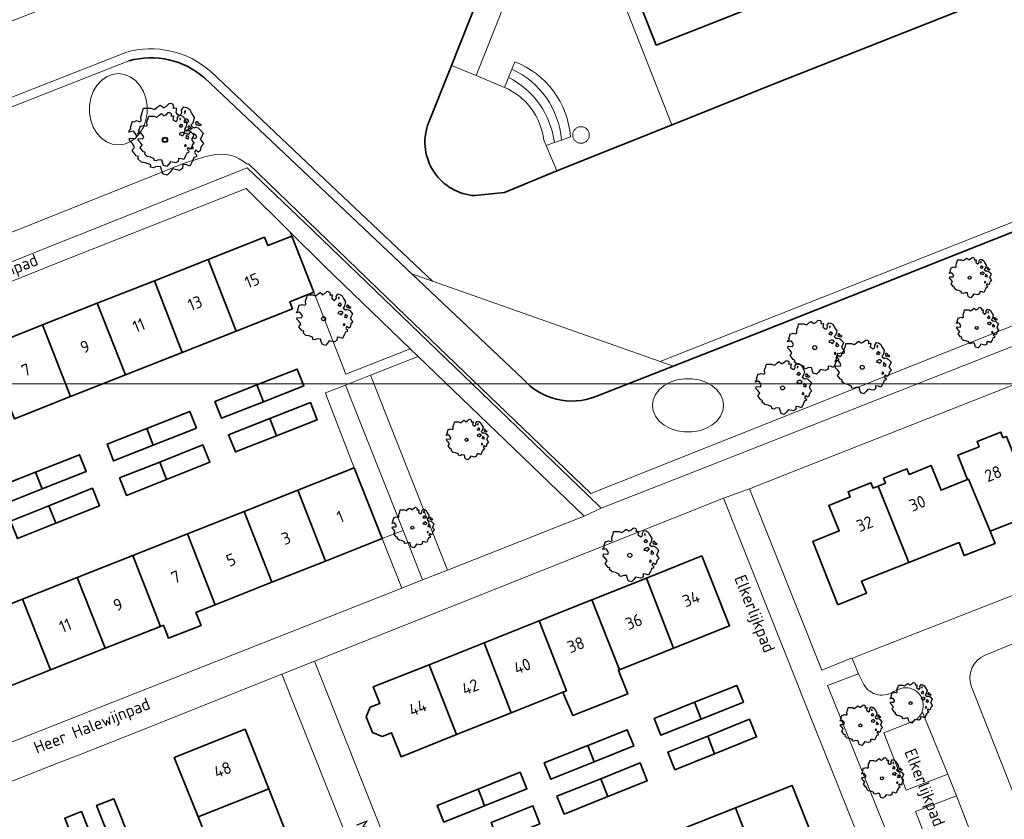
# Model space of a CAD drawing. Header units: metres. Extents: x 152391 to 157968, y 462336 to 467280.
# Tile 134 of 256: x 154366 to 154476, y 464643 to 464732. Entities that reach past the tile are written whole.
import ezdxf
from ezdxf.enums import TextEntityAlignment as Align

# ---------------------------------------------------------------- set-up
doc = ezdxf.new("R2010")
doc.units = ezdxf.units.M
doc.header["$LTSCALE"] = 0.75
doc.layers.get('0').update_dxf_attribs({"lineweight": 25})
for name, color, linetype, lineweight in [('B-GV-GR-BOOM-S', 252, 'Continuous', 25), ('B-WE-GK-BESCHOEIING-G', 251, 'GK-BESCHOEIING', 35), ('B-WE-GR-BEPLANTING_CULTUUR_BOSPLANTSOEN-GV', 251, 'Continuous', 18), ('B-WE-GR-BEPLANTING_CULTUUR_HEESTERS-GV', 251, 'Continuous', 18), ('B-WE-OG-BEBOUWING-GV', 6, 'Continuous', 35), ('B-WE-OG-BEBOUWING-T18', 1, 'Continuous', 18), ('B-WE-OG-TERREIN_CULTUURSCHEIDING-GV', 251, 'Continuous', 18), ('B-WE-OG-TOPOGRAFIE-T18', 1, 'Continuous', 18), ('B-WE-OG-WATER_SLOOT-GV', 251, 'Continuous', 18), ('B-WE-VH-VERHARDING_BETONSTRAATSTEEN-GV', 251, 'Continuous', 18), ('B-WE-VH-VERHARDING_TEGEL-GV', 251, 'Continuous', 18)]:
    doc.layers.add(name, color=color, linetype=linetype, lineweight=lineweight)
doc.layers.add('X-XX-AL-TEKENBLAD_HULPLIJN-G', color=7, linetype='Continuous', lineweight=18, plot=False)
doc.styles.add('NLCS-ISO-M750-T18', font='NLCS-ISO.ttf', dxfattribs={"height": 1.35})
doc.linetypes.add('GK-BESCHOEIING', pattern='A,30,-5,[1,NLCS.SHX,S=1,R=0,X=0,Y=0],-5', length=40)

# ---------------------------------------------------------------- blocks, each defined once
blk = doc.blocks.new('SGR-BOOM_31_50')
at = {"linetype": 'Continuous'}
for p, q in [((0.09, 2.11), (0.27, 2.28)), ((0.27, 2.28), (0.35, 2.31)), ((0.35, 2.31), (0.44, 2.26)), ((0.44, 2.26), (0.52, 2.2)), ((-2.18, 0.77), (-2.04, 1.17)), ((-2.04, 1.17), (-1.94, 1.14)), ((-1.94, 1.14), (-1.79, 1.21)), ((-1.79, 1.21), (-1.57, 1.14)), ((-1.57, 1.14), (-1.49, 1.23)), ((-1.51, 1.45), (-1.48, 1.58)), ((-1.49, 1.23), (-1.51, 1.45)), ((-1.48, 1.58), (-1.4, 1.78)), ((-1.4, 1.78), (-1.36, 2)), ((-1.36, 2), (-0.89, 2)), ((-0.89, 2), (-0.69, 1.91)), ((-0.69, 1.91), (-0.63, 1.93)), ((-0.63, 1.93), (-0.49, 2.06)), ((-0.49, 2.06), (-0.3, 2.2)), ((-0.3, 2.2), (-0.18, 2.11)), ((-0.18, 2.11), (-0.08, 2.02)), ((-0.08, 2.02), (0.09, 2.11)), ((0.54, 2.04), (0.51, 2)), ((0.51, 2), (0.71, 2.02)), ((0.52, 2.2), (0.54, 2.04)), ((0.72, 1.98), (0.68, 1.71)), ((0.68, 1.71), (0.75, 1.65)), ((0.71, 2.02), (0.72, 1.98)), ((0.75, 1.65), (0.92, 1.54)), ((0.92, 1.54), (1, 1.6)), ((1, 1.6), (1.06, 1.71)), ((1.05, 1.87), (1.19, 2.09)), ((1.06, 1.71), (1.05, 1.87)), ((1.19, 2.09), (1.36, 2.04)), ((1.25, 1.21), (1.19, 1.17)), ((1.19, 1.17), (1.23, 1.1)), ((1.3, 1.82), (1.23, 1.78)), ((1.23, 1.78), (1.27, 1.67)), ((1.23, 1.1), (1.31, 1.12)), ((1.3, 1.3), (1.25, 1.21)), ((1.27, 1.67), (1.28, 1.65)), ((1.28, 1.69), (1.3, 1.82)), ((1.37, 1.3), (1.3, 1.3)), ((1.31, 1.12), (1.37, 1.03)), ((1.36, 2.04), (1.54, 1.93)), ((1.44, 1.25), (1.37, 1.3)), ((1.37, 1.03), (1.44, 1.12)), ((1.5, 1.17), (1.44, 1.25)), ((1.44, 1.12), (1.5, 1.17)), ((1.54, 1.93), (1.67, 1.69)), ((1.67, 1.69), (1.84, 1.41)), ((1.84, 1.41), (1.76, 1.06)), ((1.96, 1.14), (1.92, 1.08)), ((2.06, 1.14), (1.96, 1.14)), ((2.16, 1.01), (2.06, 1.14)), ((-2.27, 0.49), (-2.21, 0.64)), ((-1.99, 0.55), (-2.27, 0.49)), ((-2.24, -0.04), (-2.22, 0.11)), ((-2.22, 0.11), (-1.85, 0.09)), ((-2.21, 0.64), (-2.13, 0.71)), ((-2.13, 0.71), (-2.18, 0.77)), ((-1.9, 0.44), (-1.99, 0.55)), ((-1.77, 0.25), (-1.9, 0.44)), ((-1.85, 0.09), (-1.77, 0.25)), ((1.23, 0.55), (1.19, 0.44)), ((1.19, 0.44), (1.37, 0.42)), ((1.4, 0.62), (1.23, 0.55)), ((1.37, 0.42), (1.48, 0.33)), ((1.48, 0.62), (1.4, 0.62)), ((1.62, 0.53), (1.48, 0.62)), ((1.48, 0.33), (1.61, 0.49)), ((1.61, 0.49), (1.65, 0.55)), ((1.76, 1.06), (1.64, 0.93)), ((1.64, 0.93), (1.7, 0.84)), ((1.7, 0.84), (1.84, 0.75)), ((1.79, 0.25), (1.75, 0.14)), ((1.91, 0.07), (1.75, 0.14)), ((1.81, 0.4), (1.79, 0.31)), ((1.79, 0.31), (1.79, 0.25)), ((1.9, 0.31), (1.81, 0.4)), ((1.84, 0.75), (1.92, 0.79)), ((1.96, 0.27), (1.9, 0.31)), ((1.91, 0.07), (2.01, 0.18)), ((1.92, 1.08), (1.95, 0.99)), ((1.92, 0.79), (2.09, 0.75)), ((1.95, 0.99), (2.04, 0.93)), ((2.01, 0.18), (1.96, 0.27)), ((2.04, 0.97), (2.18, 0.9)), ((2.04, 0.93), (2.06, 0.97)), ((2.09, 0.75), (2.18, 0.68)), ((2.3, 0.95), (2.16, 1.01)), ((2.18, 0.9), (2.3, 0.95)), ((2.18, 0.68), (2.41, 0.42)), ((2.29, 0.14), (2.23, 0.05)), ((2.23, 0.05), (2.35, -0.13)), ((2.41, 0.42), (2.29, 0.14)), ((-2.05, -0.24), (-2.24, -0.04)), ((-2.07, -0.67), (-1.99, -0.56)), ((-1.8, -1), (-2.07, -0.67)), ((-1.91, -0.43), (-2.05, -0.24)), ((-1.99, -0.56), (-1.91, -0.43)), ((-1.67, -1.05), (-1.8, -1)), ((-1.7, -1.2), (-1.67, -1.05)), ((1.72, -0.39), (1.65, -0.48)), ((1.65, -0.48), (1.67, -0.56)), ((1.68, -0.56), (1.78, -0.54)), ((1.78, -0.45), (1.72, -0.39)), ((1.78, -0.54), (1.78, -0.45)), ((1.98, -1.07), (1.82, -1.11)), ((1.95, -0.63), (1.85, -0.78)), ((1.85, -0.78), (1.9, -0.85)), ((1.9, -0.85), (1.99, -0.94)), ((2.1, -0.78), (1.95, -0.63)), ((1.99, -0.94), (1.98, -1.07)), ((2.21, -0.7), (2.1, -0.78)), ((2.24, -0.56), (2.21, -0.7)), ((2.29, -0.41), (2.24, -0.56)), ((2.46, -0.24), (2.29, -0.41)), ((2.35, -0.13), (2.46, -0.24)), ((-1.48, -1.4), (-1.7, -1.2)), ((-1.22, -1.44), (-1.48, -1.4)), ((-0.89, -1.57), (-1.22, -1.44)), ((-0.91, -1.72), (-0.89, -1.57)), ((-0.73, -1.77), (-0.91, -1.72)), ((-0.53, -1.68), (-0.73, -1.77)), ((-0.25, -1.7), (-0.53, -1.68)), ((-0.21, -1.9), (-0.25, -1.7)), ((-0.18, -1.99), (-0.21, -1.9)), ((-0.13, -2.14), (-0.18, -1.99)), ((0.15, -2.23), (-0.13, -2.14)), ((0.34, -2.03), (0.15, -2.23)), ((0.47, -1.83), (0.34, -2.03)), ((0.91, -1.92), (0.47, -1.83)), ((1.11, -1.81), (0.91, -1.92)), ((1.13, -1.55), (1.11, -1.81)), ((1.37, -1.57), (1.13, -1.55)), ((1.58, -1.66), (1.37, -1.57)), ((1.72, -1.35), (1.58, -1.66)), ((1.81, -1.18), (1.72, -1.35)), ((1.82, -1.11), (1.81, -1.18))]:
    blk.add_line(p, q, dxfattribs=at)
blk.add_circle((0, 0), 0.169, dxfattribs=at)
blk = doc.blocks.new('SGR-BOOM_50_100')
at = {"linetype": 'Continuous'}
for p, q in [((-1.97, 2.11), (-1.87, 2.37)), ((-1.87, 2.37), (-1.81, 2.66)), ((-1.81, 2.66), (-1.19, 2.66)), ((-1.19, 2.66), (-0.92, 2.55)), ((-0.92, 2.55), (-0.84, 2.58)), ((-0.84, 2.58), (-0.65, 2.75)), ((-0.65, 2.75), (-0.4, 2.93)), ((-0.4, 2.93), (-0.24, 2.81)), ((-0.24, 2.81), (-0.11, 2.69)), ((-0.11, 2.69), (0.12, 2.81)), ((0.12, 2.81), (0.36, 3.04)), ((0.36, 3.04), (0.47, 3.07)), ((0.47, 3.07), (0.59, 3.02)), ((0.59, 3.02), (0.69, 2.93)), ((0.72, 2.72), (0.67, 2.66)), ((0.67, 2.66), (0.94, 2.69)), ((0.69, 2.93), (0.72, 2.72)), ((0.96, 2.64), (0.9, 2.29)), ((0.9, 2.29), (1, 2.2)), ((0.94, 2.69), (0.96, 2.64)), ((1.34, 2.14), (1.42, 2.29)), ((1.4, 2.49), (1.58, 2.78)), ((1.42, 2.29), (1.4, 2.49)), ((1.58, 2.78), (1.81, 2.72)), ((1.73, 2.43), (1.65, 2.37)), ((1.65, 2.37), (1.69, 2.23)), ((1.69, 2.23), (1.71, 2.2)), ((1.71, 2.26), (1.73, 2.43)), ((1.81, 2.72), (2.06, 2.58)), ((2.06, 2.58), (2.22, 2.26)), ((2.22, 2.26), (2.45, 1.88)), ((-2.9, 1.03), (-2.72, 1.56)), ((-2.72, 1.56), (-2.59, 1.53)), ((-2.59, 1.53), (-2.39, 1.61)), ((-2.39, 1.61), (-2.1, 1.53)), ((-2.1, 1.53), (-1.99, 1.64)), ((-2.01, 1.93), (-1.97, 2.11)), ((-1.99, 1.64), (-2.01, 1.93)), ((1, 2.2), (1.23, 2.05)), ((1.23, 2.05), (1.34, 2.14)), ((1.67, 1.61), (1.58, 1.56)), ((1.58, 1.56), (1.65, 1.47)), ((1.65, 1.47), (1.75, 1.5)), ((1.73, 1.73), (1.67, 1.61)), ((1.83, 1.73), (1.73, 1.73)), ((1.75, 1.5), (1.83, 1.38)), ((1.91, 1.67), (1.83, 1.73)), ((1.83, 1.38), (1.91, 1.5)), ((2, 1.56), (1.91, 1.67)), ((1.91, 1.5), (2, 1.56)), ((2.35, 1.41), (2.18, 1.23)), ((2.18, 1.23), (2.27, 1.12)), ((2.27, 1.12), (2.45, 1)), ((2.45, 1.88), (2.35, 1.41)), ((2.62, 1.53), (2.56, 1.44)), ((2.56, 1.44), (2.6, 1.32)), ((2.6, 1.32), (2.72, 1.23)), ((2.74, 1.53), (2.62, 1.53)), ((2.72, 1.29), (2.91, 1.2)), ((2.72, 1.23), (2.74, 1.29)), ((2.89, 1.35), (2.74, 1.53)), ((3.07, 1.26), (2.89, 1.35)), ((2.91, 1.2), (3.07, 1.26)), ((-3.03, 0.65), (-2.94, 0.85)), ((-2.65, 0.74), (-3.03, 0.65)), ((-2.99, -0.05), (-2.96, 0.15)), ((-2.96, 0.15), (-2.47, 0.12)), ((-2.94, 0.85), (-2.84, 0.94)), ((-2.84, 0.94), (-2.9, 1.03)), ((-2.53, 0.59), (-2.65, 0.74)), ((-2.37, 0.33), (-2.53, 0.59)), ((-2.47, 0.12), (-2.37, 0.33)), ((1.65, 0.74), (1.58, 0.59)), ((1.58, 0.59), (1.83, 0.56)), ((1.87, 0.82), (1.65, 0.74)), ((1.83, 0.56), (1.98, 0.45)), ((1.98, 0.82), (1.87, 0.82)), ((2.16, 0.71), (1.98, 0.82)), ((1.98, 0.45), (2.14, 0.65)), ((2.14, 0.65), (2.2, 0.74)), ((2.39, 0.33), (2.33, 0.18)), ((2.55, 0.09), (2.33, 0.18)), ((2.41, 0.53), (2.39, 0.42)), ((2.39, 0.42), (2.39, 0.33)), ((2.53, 0.42), (2.41, 0.53)), ((2.45, 1), (2.56, 1.06)), ((2.62, 0.36), (2.53, 0.42)), ((2.55, 0.09), (2.68, 0.24)), ((2.56, 1.06), (2.78, 1)), ((2.68, 0.24), (2.62, 0.36)), ((2.78, 1), (2.91, 0.91)), ((2.91, 0.91), (3.22, 0.56)), ((3.05, 0.18), (2.97, 0.07)), ((2.97, 0.07), (3.13, -0.17)), ((3.22, 0.56), (3.05, 0.18)), ((-2.74, -0.31), (-2.99, -0.05)), ((-2.76, -0.9), (-2.65, -0.75)), ((-2.41, -1.34), (-2.76, -0.9)), ((-2.55, -0.58), (-2.74, -0.31)), ((-2.65, -0.75), (-2.55, -0.58)), ((2.29, -0.52), (2.2, -0.64)), ((2.2, -0.64), (2.22, -0.75)), ((2.25, -0.75), (2.37, -0.72)), ((2.37, -0.61), (2.29, -0.52)), ((2.37, -0.72), (2.37, -0.61)), ((2.6, -0.84), (2.47, -1.04)), ((2.47, -1.04), (2.53, -1.13)), ((2.8, -1.04), (2.6, -0.84)), ((2.95, -0.93), (2.8, -1.04)), ((2.99, -0.75), (2.95, -0.93)), ((3.05, -0.55), (2.99, -0.75)), ((3.28, -0.31), (3.05, -0.55)), ((3.13, -0.17), (3.28, -0.31)), ((-2.22, -1.39), (-2.41, -1.34)), ((-2.26, -1.6), (-2.22, -1.39)), ((-1.97, -1.86), (-2.26, -1.6)), ((-1.62, -1.92), (-1.97, -1.86)), ((-1.19, -2.1), (-1.62, -1.92)), ((-1.21, -2.3), (-1.19, -2.1)), ((1.5, -2.07), (1.48, -2.42)), ((1.83, -2.1), (1.5, -2.07)), ((2.1, -2.21), (1.83, -2.1)), ((2.29, -1.8), (2.1, -2.21)), ((2.41, -1.57), (2.29, -1.8)), ((2.43, -1.48), (2.41, -1.57)), ((2.64, -1.42), (2.43, -1.48)), ((2.53, -1.13), (2.66, -1.25)), ((2.66, -1.25), (2.64, -1.42)), ((-0.98, -2.36), (-1.21, -2.3)), ((-0.71, -2.24), (-0.98, -2.36)), ((-0.34, -2.27), (-0.71, -2.24)), ((-0.28, -2.53), (-0.34, -2.27)), ((-0.24, -2.65), (-0.28, -2.53)), ((-0.17, -2.85), (-0.24, -2.65)), ((0.2, -2.97), (-0.17, -2.85)), ((0.45, -2.71), (0.2, -2.97)), ((0.63, -2.45), (0.45, -2.71)), ((1.21, -2.56), (0.63, -2.45)), ((1.48, -2.42), (1.21, -2.56))]:
    blk.add_line(p, q, dxfattribs=at)
blk.add_circle((0, 0), 0.225, dxfattribs=at)
blk = doc.blocks.new('SGR-BOOM_100')
at = {"linetype": 'Continuous'}
for p, q in [((-2.49, 3.16), (-2.4, 3.54)), ((-2.4, 3.54), (-1.58, 3.54)), ((-1.58, 3.54), (-1.22, 3.39)), ((-1.22, 3.39), (-1.11, 3.43)), ((-1.11, 3.43), (-0.86, 3.66)), ((-0.86, 3.66), (-0.53, 3.89)), ((-0.53, 3.89), (-0.31, 3.74)), ((-0.31, 3.74), (-0.15, 3.58)), ((-0.15, 3.58), (0.15, 3.74)), ((0.15, 3.74), (0.48, 4.05)), ((0.48, 4.05), (0.62, 4.09)), ((0.62, 4.09), (0.79, 4.01)), ((0.79, 4.01), (0.92, 3.89)), ((0.95, 3.62), (0.9, 3.54)), ((0.9, 3.54), (1.25, 3.58)), ((0.92, 3.89), (0.95, 3.62)), ((1.28, 3.51), (1.2, 3.04)), ((1.25, 3.58), (1.28, 3.51)), ((1.86, 3.31), (2.11, 3.7)), ((1.89, 3.04), (1.86, 3.31)), ((2.11, 3.7), (2.41, 3.62)), ((2.41, 3.62), (2.74, 3.43)), ((2.74, 3.43), (2.96, 3)), ((-2.68, 2.57), (-2.62, 2.81)), ((-2.65, 2.18), (-2.68, 2.57)), ((-2.62, 2.81), (-2.49, 3.16)), ((1.2, 3.04), (1.34, 2.92)), ((1.34, 2.92), (1.64, 2.73)), ((1.64, 2.73), (1.78, 2.85)), ((1.78, 2.85), (1.89, 3.04)), ((2.3, 3.23), (2.19, 3.16)), ((2.19, 3.16), (2.24, 2.96)), ((2.3, 2.3), (2.22, 2.15)), ((2.24, 2.96), (2.27, 2.92)), ((2.27, 3), (2.3, 3.23)), ((2.44, 2.3), (2.3, 2.3)), ((2.55, 2.22), (2.44, 2.3)), ((2.66, 2.07), (2.55, 2.22)), ((2.96, 3), (3.26, 2.5)), ((3.26, 2.5), (3.12, 1.87)), ((-4.03, 0.86), (-3.92, 1.14)), ((-3.92, 1.14), (-3.78, 1.25)), ((-3.86, 1.37), (-3.61, 2.07)), ((-3.78, 1.25), (-3.86, 1.37)), ((-3.61, 2.07), (-3.45, 2.03)), ((-3.45, 2.03), (-3.17, 2.15)), ((-3.17, 2.15), (-2.79, 2.03)), ((-2.79, 2.03), (-2.65, 2.18)), ((2.22, 2.15), (2.11, 2.07)), ((2.11, 2.07), (2.19, 1.95)), ((2.19, 1.95), (2.33, 1.99)), ((2.33, 1.99), (2.44, 1.84)), ((2.44, 1.84), (2.55, 1.99)), ((2.55, 1.99), (2.66, 2.07)), ((3.12, 1.87), (2.9, 1.64)), ((2.9, 1.64), (3.01, 1.49)), ((3.01, 1.49), (3.26, 1.33)), ((3.26, 1.33), (3.4, 1.41)), ((3.48, 2.03), (3.4, 1.91)), ((3.4, 1.91), (3.45, 1.76)), ((3.4, 1.41), (3.7, 1.33)), ((3.45, 1.76), (3.62, 1.64)), ((3.65, 2.03), (3.48, 2.03)), ((3.62, 1.72), (3.87, 1.6)), ((3.62, 1.64), (3.65, 1.72)), ((3.84, 1.8), (3.65, 2.03)), ((3.7, 1.33), (3.87, 1.21)), ((4.09, 1.68), (3.84, 1.8)), ((3.87, 1.6), (4.09, 1.68)), ((3.87, 1.21), (4.28, 0.75)), ((-3.53, 0.98), (-4.03, 0.86)), ((-3.97, -0.07), (-3.94, 0.2)), ((-3.94, 0.2), (-3.28, 0.17)), ((-3.37, 0.79), (-3.53, 0.98)), ((-3.15, 0.44), (-3.37, 0.79)), ((-3.28, 0.17), (-3.15, 0.44)), ((2.19, 0.98), (2.11, 0.79)), ((2.11, 0.79), (2.44, 0.75)), ((2.49, 1.1), (2.19, 0.98)), ((2.44, 0.75), (2.63, 0.59)), ((2.63, 1.1), (2.49, 1.1)), ((2.88, 0.94), (2.63, 1.1)), ((2.63, 0.59), (2.85, 0.86)), ((2.85, 0.86), (2.93, 0.98)), ((3.18, 0.44), (3.1, 0.24)), ((3.39, 0.12), (3.1, 0.24)), ((3.21, 0.71), (3.18, 0.55)), ((3.18, 0.55), (3.18, 0.44)), ((3.37, 0.55), (3.21, 0.71)), ((3.48, 0.48), (3.37, 0.55)), ((3.39, 0.12), (3.56, 0.32)), ((3.56, 0.32), (3.48, 0.48)), ((4.06, 0.24), (3.95, 0.09)), ((3.95, 0.09), (4.17, -0.22)), ((4.28, 0.75), (4.06, 0.24)), ((-3.64, -0.42), (-3.97, -0.07)), ((-3.67, -1.19), (-3.53, -1)), ((-3.39, -0.77), (-3.64, -0.42)), ((-3.53, -1), (-3.39, -0.77)), ((3.04, -0.69), (2.93, -0.84)), ((2.93, -0.84), (2.96, -1)), ((2.99, -1), (3.15, -0.96)), ((3.15, -0.81), (3.04, -0.69)), ((3.15, -0.96), (3.15, -0.81)), ((3.98, -1), (3.92, -1.23)), ((4.06, -0.73), (3.98, -1)), ((4.36, -0.42), (4.06, -0.73)), ((4.17, -0.22), (4.36, -0.42)), ((-3.2, -1.78), (-3.67, -1.19)), ((-2.95, -1.85), (-3.2, -1.78)), ((-3.01, -2.13), (-2.95, -1.85)), ((-2.62, -2.48), (-3.01, -2.13)), ((3.21, -2.09), (3.04, -2.4)), ((3.23, -1.97), (3.21, -2.09)), ((3.51, -1.89), (3.23, -1.97)), ((3.45, -1.12), (3.29, -1.39)), ((3.29, -1.39), (3.37, -1.51)), ((3.37, -1.51), (3.54, -1.66)), ((3.73, -1.39), (3.45, -1.12)), ((3.54, -1.66), (3.51, -1.89)), ((3.92, -1.23), (3.73, -1.39)), ((-2.16, -2.55), (-2.62, -2.48)), ((-1.58, -2.79), (-2.16, -2.55)), ((-1.61, -3.06), (-1.58, -2.79)), ((-1.3, -3.14), (-1.61, -3.06)), ((-0.95, -2.98), (-1.3, -3.14)), ((-0.45, -3.02), (-0.95, -2.98)), ((-0.37, -3.37), (-0.45, -3.02)), ((0.84, -3.25), (0.59, -3.6)), ((1.61, -3.41), (0.84, -3.25)), ((1.97, -3.21), (1.61, -3.41)), ((2, -2.75), (1.97, -3.21)), ((2.44, -2.79), (2, -2.75)), ((2.79, -2.94), (2.44, -2.79)), ((3.04, -2.4), (2.79, -2.94)), ((-0.31, -3.52), (-0.37, -3.37)), ((-0.23, -3.8), (-0.31, -3.52)), ((0.26, -3.95), (-0.23, -3.8)), ((0.59, -3.6), (0.26, -3.95))]:
    blk.add_line(p, q, dxfattribs=at)
blk.add_circle((0, 0), 0.299, dxfattribs=at)

msp = doc.modelspace()

# ---------------------------------------------------------------- linework, layer by layer
at = {"layer": 'B-WE-GK-BESCHOEIING-G'}
for points in [[(154414.71, 464727.1), (154429.71, 464764.92)], [(154507.06, 464745.44), (154506.39, 464745.21), (154504.93, 464745.45), (154503.39, 464745.45), (154501.36, 464745.04), (154450.78, 464725.05), (154440.85, 464721.08)], [(154412.05, 464720.42), (154414.71, 464727.1)], [(154387.13, 464725.71), (154422.7, 464692.11)], [(154430.83, 464690.14), (154449.27, 464697.35), (154518.06, 464724.61)], [(154440.85, 464721.08), (154426.47, 464715.34)], [(154426.47, 464715.34), (154420.64, 464712.93), (154417.33, 464712.57)]]:
    msp.add_lwpolyline(points, dxfattribs=at)
for points in [[(154387.13, 464725.71, 0.254253), (154378.68, 464727.62)], [(154412.05, 464720.42, 0.490062), (154417.33, 464712.57)], [(154422.7, 464692.11, 0.320304), (154430.83, 464690.14)]]:
    msp.add_lwpolyline(points, format="xyb", dxfattribs=at)
at = {"layer": 'B-WE-GR-BEPLANTING_CULTUUR_BOSPLANTSOEN-GV'}
msp.add_lwpolyline([(154406.97, 464674.27), (154409.16, 464668.75), (154411.48, 464669.66), (154409.3, 464675.18)], close=True, dxfattribs=at)
at = {"layer": 'B-WE-GR-BEPLANTING_CULTUUR_HEESTERS-GV'}
for points in [[(154429.78, 464720.05), (154429.71, 464720.1), (154429.64, 464720.15), (154429.57, 464720.18), (154429.5, 464720.22), (154429.42, 464720.24), (154429.34, 464720.26), (154429.26, 464720.27), (154429.18, 464720.27), (154429.1, 464720.27), (154429.02, 464720.26), (154428.94, 464720.24), (154428.87, 464720.22), (154428.79, 464720.18), (154428.72, 464720.15), (154428.65, 464720.1), (154428.59, 464720.05), (154428.53, 464720), (154428.48, 464719.94), (154428.43, 464719.88), (154428.38, 464719.81), (154428.35, 464719.74), (154428.32, 464719.66), (154428.29, 464719.59), (154428.27, 464719.51), (154428.26, 464719.43), (154428.29, 464719.11), (154428.32, 464719.03), (154428.35, 464718.96), (154428.38, 464718.89), (154428.43, 464718.82), (154428.48, 464718.75), (154428.53, 464718.69), (154428.59, 464718.64), (154428.65, 464718.59), (154428.72, 464718.55), (154428.79, 464718.51), (154428.87, 464718.48), (154428.94, 464718.45), (154429.02, 464718.44), (154429.1, 464718.43), (154429.18, 464718.42), (154429.26, 464718.43), (154429.34, 464718.44), (154429.42, 464718.45), (154429.5, 464718.48), (154429.57, 464718.51), (154429.64, 464718.55), (154429.71, 464718.59), (154429.78, 464718.64), (154429.84, 464718.69), (154429.89, 464718.75), (154429.94, 464718.82), (154429.98, 464718.89), (154430.02, 464718.96), (154430.05, 464719.03), (154430.08, 464719.11), (154430.09, 464719.19), (154430.1, 464719.27), (154430.11, 464719.35), (154430.1, 464719.43), (154430.09, 464719.51), (154430.08, 464719.59), (154430.05, 464719.66), (154430.02, 464719.74), (154429.98, 464719.81), (154429.94, 464719.88), (154429.89, 464719.94), (154429.84, 464720)], [(154396.67, 464708.53), (154396.86, 464708.05), (154399.32, 464701.79), (154402.91, 464692.64), (154410.11, 464695.46), (154400.54, 464704.71)], [(154405.65, 464692.51), (154402.88, 464691.41), (154409.3, 464675.18), (154411.48, 464669.66), (154414.26, 464670.76)], [(154402.88, 464691.41), (154400.64, 464690.53), (154400.8, 464690.11), (154403.85, 464682.17), (154406.97, 464674.27), (154409.3, 464675.18)]]:
    msp.add_lwpolyline(points, close=True, dxfattribs=at)
for points in [[(154460.67, 464658.21), (154460.2, 464659.16), (154456.71, 464657.85), (154467.82, 464630.4), (154470.49, 464631.42), (154471.39, 464631.77), (154474.85, 464633.16)], [(154464.9, 464657.53), (154464.04, 464657.14)], [(154467.29, 464654.93), (154467.3, 464654.97)], [(154472.29, 464638.52), (154469.1, 464637.33), (154466.54, 464643.79), (154471.13, 464645.55), (154470.17, 464647.97), (154465.5, 464646.16), (154463.03, 464652.58), (154466.24, 464653.86)]]:
    msp.add_lwpolyline(points, dxfattribs=at)
for points in [[(154464.04, 464657.14, -0.461268), (154460.67, 464658.21)], [(154467.3, 464654.97, 0.625836), (154464.9, 464657.53)], [(154466.24, 464653.86, 0.203029), (154467.29, 464654.93)]]:
    msp.add_lwpolyline(points, format="xyb", dxfattribs=at)
at = {"layer": 'B-WE-OG-BEBOUWING-GV'}
for points in [[(154449.28, 464743.68), (154437.4, 464738.99), (154436.5, 464741.26), (154437.6, 464743.88), (154440.38, 464742.8), (154444.62, 464753.22), (154437.13, 464756.25), (154436.27, 464756.6), (154431.85, 464745.69), (154434.82, 464744.49), (154433.46, 464741.22), (154434.77, 464737.96), (154434.29, 464737.7), (154437.57, 464729.39), (154452.84, 464735.41), (154449.53, 464743.78)], [(154390.64, 464697.43), (154396.97, 464699.93), (154396.66, 464700.73), (154399.32, 464701.79), (154396.86, 464708.05), (154394.18, 464706.99), (154393.82, 464707.92), (154387.54, 464705.45)], [(154384.63, 464695.06), (154390.64, 464697.43), (154387.54, 464705.45), (154381.53, 464703.07)], [(154375.14, 464700.55), (154378.3, 464692.56), (154384.63, 464695.06), (154381.53, 464703.07)], [(154378.3, 464692.56), (154375.14, 464700.55), (154369.02, 464698.13), (154372.16, 464690.13)], [(154362.7, 464695.63), (154365.88, 464687.65), (154372.16, 464690.13), (154369.02, 464698.13)], [(154392.97, 464691.43), (154393.3, 464690.57), (154393.7, 464689.55), (154398.21, 464691.33), (154397.47, 464693.21)], [(154393.7, 464689.55), (154393.3, 464690.57), (154392.97, 464691.43), (154388.29, 464689.59), (154389.03, 464687.71)], [(154398.95, 464689.47), (154394.43, 464687.68), (154395.17, 464685.76), (154399.71, 464687.55)], [(154386.21, 464686.6), (154385.47, 464688.47), (154380.66, 464686.57), (154381.39, 464684.7)], [(154395.17, 464685.76), (154394.43, 464687.68), (154389.82, 464685.86), (154390.57, 464683.95)], [(154381.39, 464684.7), (154380.66, 464686.57), (154376.23, 464684.82), (154376.97, 464682.95)], [(154472.35, 464680.87), (154472.46, 464680.91), (154474.91, 464675.09), (154480.15, 464677.16), (154476.71, 464685.69), (154476.33, 464685.54), (154476.08, 464686.17), (154473.43, 464685.1), (154473.66, 464684.53), (154471.27, 464683.57)], [(154382.12, 464682.82), (154382.87, 464680.87), (154387.7, 464682.79), (154386.92, 464684.73)], [(154368.24, 464681.69), (154368.99, 464679.81), (154373.9, 464681.75), (154373.15, 464683.63)], [(154382.87, 464680.87), (154382.12, 464682.82), (154377.63, 464681.04), (154378.4, 464679.09)], [(154406.97, 464674.27), (154403.85, 464682.17), (154397.54, 464679.68), (154400.63, 464671.76)], [(154462.38, 464680.13), (154465.8, 464671.59), (154471.42, 464673.82), (154471.99, 464672.38), (154475.44, 464673.74), (154474.91, 464675.09), (154472.46, 464680.91), (154472.35, 464680.87), (154469.41, 464679.68), (154468.31, 464682.42), (154465.85, 464681.43), (154465.6, 464682.06), (154462.99, 464681.01), (154463.21, 464680.47)], [(154368.99, 464679.81), (154368.24, 464681.69), (154363.97, 464680), (154364.72, 464678.12)], [(154369.73, 464677.93), (154370.51, 464675.98), (154375.4, 464677.93), (154374.62, 464679.89)], [(154457.87, 464666.89), (154461.08, 464668.16), (154460.54, 464669.51), (154465.8, 464671.59), (154462.38, 464680.13), (154461.81, 464679.9), (154461.57, 464680.51), (154459.02, 464679.48), (154459.24, 464678.92), (154456.88, 464677.97), (154458.03, 464675.12), (154455.08, 464673.94)], [(154400.63, 464671.76), (154397.54, 464679.68), (154391.55, 464677.3), (154394.65, 464669.39)], [(154365.44, 464676.22), (154366.22, 464674.27), (154370.51, 464675.98), (154369.73, 464677.93)], [(154394.65, 464669.39), (154391.55, 464677.3), (154385.23, 464674.81), (154388.31, 464666.88)], [(154385.23, 464674.81), (154379.11, 464672.38), (154382.2, 464664.46), (154382.54, 464664.6), (154383.11, 464663.15), (154386.73, 464664.58), (154386.16, 464666.03), (154388.31, 464666.88)], [(154372.9, 464669.93), (154376.03, 464662.02), (154382.2, 464664.46), (154379.11, 464672.38)], [(154436.5, 464669.86), (154439.53, 464662.04), (154445.79, 464664.53), (154442.68, 464672.33)], [(154376.03, 464662.02), (154372.9, 464669.93), (154366.8, 464667.51), (154369.9, 464659.6)], [(154439.53, 464662.04), (154436.5, 464669.86), (154430.4, 464667.43), (154433.49, 464659.63)], [(154366.8, 464667.51), (154360.84, 464665.16), (154363.92, 464657.23), (154369.9, 464659.6)], [(154433.49, 464659.63), (154430.4, 464667.43), (154424.51, 464665.08), (154427.55, 464657.27), (154427.17, 464657.11), (154427.34, 464656.66), (154428.26, 464654.53), (154434.4, 464656.93), (154433.53, 464659.17), (154433.37, 464659.58)], [(154418.36, 464662.64), (154421.4, 464654.82), (154427.17, 464657.11), (154427.55, 464657.27), (154424.51, 464665.08)], [(154418.36, 464662.64), (154412.21, 464660.18), (154415.29, 464652.38), (154421.4, 464654.82)], [(154412.21, 464660.18), (154405.98, 464657.7), (154406.71, 464655.87), (154405.64, 464655.44), (154405.18, 464654.35), (154405.88, 464652.61), (154406.98, 464652.17), (154408.02, 464652.59), (154409.09, 464649.91), (154415.29, 464652.38)], [(154442.6, 464654.12), (154447.33, 464656.02), (154446.58, 464657.88), (154441.88, 464655.99)], [(154442.6, 464654.12), (154441.88, 464655.99), (154437.36, 464654.17), (154438.11, 464652.31)], [(154443.34, 464652.22), (154444.11, 464650.24), (154448.8, 464652.13), (154448.01, 464654.1)], [(154386.4, 464643.18), (154394.3, 464646.31), (154391.65, 464652.98), (154383.75, 464649.84)], [(154429.93, 464651.17), (154430.65, 464649.34), (154435.08, 464651.11), (154434.36, 464652.93)], [(154429.93, 464651.17), (154425.07, 464649.23), (154425.8, 464647.4), (154430.65, 464649.34)], [(154444.11, 464650.24), (154443.34, 464652.22), (154438.88, 464650.43), (154439.67, 464648.46)], [(154431.39, 464647.45), (154432.17, 464645.46), (154436.58, 464647.23), (154435.78, 464649.22)], [(154418.42, 464644.43), (154423.14, 464646.32), (154422.4, 464648.17), (154417.68, 464646.29), (154418.06, 464645.35)], [(154432.17, 464645.46), (154431.39, 464647.45), (154426.49, 464645.49), (154427.29, 464643.5)], [(154388.79, 464637.15), (154396.71, 464640.24), (154394.3, 464646.31), (154386.4, 464643.18)], [(154418.42, 464644.43), (154418.06, 464645.35), (154417.68, 464646.29), (154413.11, 464644.47), (154413.85, 464642.61)], [(154446.45, 464644.2), (154449.52, 464636.28), (154455.89, 464638.8), (154452.77, 464646.7)], [(154377.04, 464639.49), (154378.97, 464640.24), (154376.99, 464645.22), (154375.07, 464644.45)], [(154373.42, 464638.18), (154373.46, 464638.09), (154375.34, 464638.82), (154373.39, 464643.78), (154371.51, 464643.03)], [(154419.94, 464640.56), (154424.6, 464642.42), (154423.81, 464644.42), (154419.15, 464642.56)], [(154449.52, 464636.28), (154446.45, 464644.2), (154440.53, 464641.87), (154443.66, 464633.97)]]:
    msp.add_lwpolyline(points, close=True, dxfattribs=at)
at = {"layer": 'B-WE-OG-TERREIN_CULTUURSCHEIDING-GV'}
for points in [[(154428, 464719.15), (154426.99, 464718.78), (154426.21, 464718.5), (154425.28, 464718.16), (154426.47, 464715.34), (154439.32, 464720.47), (154429.51, 464745.5), (154425.83, 464747.01), (154417.47, 464725.97), (154420.64, 464724.66), (154421.08, 464725.77), (154421.45, 464726.69), (154421.78, 464727.51)], [(154521.69, 464715.4), (154520.76, 464715.03), (154482.92, 464700.24), (154430.27, 464679.3), (154408.61, 464700.12), (154392.04, 464716.13), (154391.89, 464716.07)], [(154382.67, 464715.31), (154366.16, 464708.73), (154332.35, 464695.34), (154333.52, 464692.41), (154339.57, 464694.82), (154391.9, 464715.67), (154398.3, 464709.59), (154429.9, 464679.15), (154431.45, 464677.66), (154445.21, 464683.08), (154500.14, 464704.71), (154522.42, 464713.52), (154521.69, 464715.4)]]:
    msp.add_lwpolyline(points, dxfattribs=at)
for points in [[(154421.78, 464727.51, -0.291771), (154428, 464719.15)], [(154391.89, 464716.07, 0.253012), (154387.82, 464717.07)], [(154387.82, 464717.07, 0.042695), (154382.67, 464715.31)]]:
    msp.add_lwpolyline(points, format="xyb", dxfattribs=at)
for points in [[(154429.78, 464718.64), (154429.71, 464718.59), (154429.64, 464718.55), (154429.57, 464718.51), (154429.5, 464718.48), (154429.42, 464718.45), (154429.34, 464718.44), (154429.26, 464718.43), (154429.18, 464718.42), (154429.1, 464718.43), (154429.02, 464718.44), (154428.94, 464718.45), (154428.87, 464718.48), (154428.79, 464718.51), (154428.72, 464718.55), (154428.65, 464718.59), (154428.59, 464718.64), (154428.53, 464718.69), (154428.48, 464718.75), (154428.43, 464718.82), (154428.38, 464718.89), (154428.35, 464718.96), (154428.32, 464719.03), (154428.29, 464719.11), (154428.26, 464719.43), (154428.27, 464719.51), (154428.29, 464719.59), (154428.32, 464719.66), (154428.35, 464719.74), (154428.38, 464719.81), (154428.43, 464719.88), (154428.48, 464719.94), (154428.53, 464720), (154428.59, 464720.05), (154428.65, 464720.1), (154428.72, 464720.15), (154428.79, 464720.18), (154428.87, 464720.22), (154428.94, 464720.24), (154429.02, 464720.26), (154429.1, 464720.27), (154429.18, 464720.27), (154429.26, 464720.27), (154429.34, 464720.26), (154429.42, 464720.24), (154429.5, 464720.22), (154429.57, 464720.18), (154429.64, 464720.15), (154429.71, 464720.1), (154429.78, 464720.05), (154429.84, 464720), (154429.89, 464719.94), (154429.94, 464719.88), (154429.98, 464719.81), (154430.02, 464719.74), (154430.05, 464719.66), (154430.08, 464719.59), (154430.09, 464719.51), (154430.1, 464719.43), (154430.11, 464719.35), (154430.1, 464719.27), (154430.09, 464719.19), (154430.08, 464719.11), (154430.05, 464719.03), (154430.02, 464718.96), (154429.98, 464718.89), (154429.94, 464718.82), (154429.89, 464718.75), (154429.84, 464718.69)], [(154410.99, 464694.61), (154405.65, 464692.51), (154414.26, 464670.76), (154429.52, 464676.77)]]:
    msp.add_lwpolyline(points, close=True, dxfattribs=at)
at = {"layer": 'B-WE-OG-WATER_SLOOT-GV'}
for points in [[(154601.5, 464768.56), (154533.06, 464741.35), (154516.96, 464735.04), (154514.57, 464734.1), (154514.35, 464734.02), (154509.52, 464746.29), (154507.06, 464745.44), (154506.39, 464745.21), (154504.93, 464745.45), (154503.39, 464745.45), (154501.36, 464745.04), (154450.78, 464725.05), (154439.32, 464720.47), (154426.47, 464715.34), (154420.64, 464712.93), (154417.33, 464712.57)], [(154412.05, 464720.42), (154414.71, 464727.1), (154429.71, 464764.92), (154423.35, 464767.58), (154416.09, 464749.58), (154414.68, 464747.26), (154412.8, 464745.49), (154411.04, 464744.46), (154394.32, 464737.93), (154391.69, 464737.19), (154389.22, 464737.29), (154384.65, 464738.61), (154382.57, 464739.02), (154381.24, 464738.23), (154324.46, 464715.98), (154325.62, 464713.07), (154326.25, 464711.49), (154327.4, 464708.59), (154378.35, 464728.57)], [(154378.68, 464727.62), (154333.26, 464709.81), (154333.36, 464709.51), (154327.6, 464707.22), (154332.35, 464695.34), (154366.16, 464708.73), (154382.67, 464715.31)], [(154387.13, 464725.71), (154410.28, 464703.84), (154412.58, 464703.03), (154398.54, 464716.28), (154387.81, 464726.44)], [(154387.81, 464726.44), (154398.54, 464716.28), (154412.58, 464703.03), (154438.03, 464694.03), (154517.69, 464725.54), (154518.06, 464724.61)], [(154422.7, 464692.11), (154410.28, 464703.84), (154387.13, 464725.71)], [(154520.76, 464715.03), (154517.13, 464724.24), (154449.27, 464697.35), (154439.48, 464693.52), (154430.83, 464690.14)], [(154391.89, 464716.07), (154392.04, 464716.13), (154408.61, 464700.12), (154430.27, 464679.3), (154482.92, 464700.24), (154520.76, 464715.03)], [(154430.83, 464690.14), (154439.48, 464693.52), (154438.03, 464694.03), (154412.58, 464703.03), (154410.28, 464703.84), (154422.7, 464692.11)]]:
    msp.add_lwpolyline(points, dxfattribs=at)
for points in [[(154378.35, 464728.57, -0.256371), (154387.81, 464726.44)], [(154387.81, 464726.44, 0.256371), (154378.35, 464728.57)], [(154387.13, 464725.71, 0.254253), (154378.68, 464727.62)], [(154378.68, 464727.62, -0.254253), (154387.13, 464725.71)], [(154417.33, 464712.57, -0.490062), (154412.05, 464720.42)], [(154387.82, 464717.07, -0.253012), (154391.89, 464716.07)], [(154382.67, 464715.31, -0.042695), (154387.82, 464717.07)], [(154430.83, 464690.14, -0.320304), (154422.7, 464692.11)], [(154422.7, 464692.11, 0.320304), (154430.83, 464690.14)]]:
    msp.add_lwpolyline(points, format="xyb", dxfattribs=at)
for points in [[(154378.17, 464718.33), (154378.81, 464718.58), (154379.4, 464719), (154379.9, 464719.56), (154380.3, 464720.23), (154380.57, 464720.99), (154380.71, 464721.8), (154380.71, 464722.63), (154380.57, 464723.45), (154380.3, 464724.21), (154379.9, 464724.88), (154379.4, 464725.44), (154378.81, 464725.85), (154378.17, 464726.11), (154377.5, 464726.2), (154376.82, 464726.11), (154376.18, 464725.85), (154375.6, 464725.44), (154375.09, 464724.88), (154374.7, 464724.21), (154374.42, 464723.45), (154374.28, 464722.63), (154374.28, 464721.8), (154374.42, 464720.99), (154374.7, 464720.23), (154375.09, 464719.56), (154375.6, 464719), (154376.18, 464718.58), (154376.82, 464718.33), (154377.5, 464718.24)], [(154378.17, 464718.33), (154377.5, 464718.24), (154376.82, 464718.33), (154376.18, 464718.58), (154375.6, 464719), (154375.09, 464719.56), (154374.7, 464720.23), (154374.42, 464720.99), (154374.28, 464721.8), (154374.28, 464722.63), (154374.42, 464723.45), (154374.7, 464724.21), (154375.09, 464724.88), (154375.6, 464725.44), (154376.18, 464725.85), (154376.82, 464726.11), (154377.5, 464726.2), (154378.17, 464726.11), (154378.81, 464725.85), (154379.4, 464725.44), (154379.9, 464724.88), (154380.3, 464724.21), (154380.57, 464723.45), (154380.71, 464722.63), (154380.71, 464721.8), (154380.57, 464720.99), (154380.3, 464720.23), (154379.9, 464719.56), (154379.4, 464719), (154378.81, 464718.58)], [(154517.13, 464724.24), (154518.06, 464724.61), (154517.69, 464725.54), (154438.03, 464694.03), (154439.48, 464693.52), (154449.27, 464697.35)], [(154443.81, 464691.37), (154443.14, 464691.73), (154442.38, 464691.99), (154441.56, 464692.12), (154440.73, 464692.12), (154439.92, 464691.99), (154439.16, 464691.73), (154438.48, 464691.37), (154437.93, 464690.9), (154437.51, 464690.36), (154437.26, 464689.77), (154437.17, 464689.15), (154437.26, 464688.53), (154437.51, 464687.94), (154437.93, 464687.4), (154438.48, 464686.93), (154439.16, 464686.57), (154439.92, 464686.31), (154440.73, 464686.18), (154441.56, 464686.18), (154442.38, 464686.31), (154443.14, 464686.57), (154443.81, 464686.93), (154444.36, 464687.4), (154444.78, 464687.94), (154445.04, 464688.53), (154445.12, 464689.15), (154445.04, 464689.77), (154444.78, 464690.36), (154444.36, 464690.9)], [(154443.81, 464691.37), (154444.36, 464690.9), (154444.78, 464690.36), (154445.04, 464689.77), (154445.12, 464689.15), (154445.04, 464688.53), (154444.78, 464687.94), (154444.36, 464687.4), (154443.81, 464686.93), (154443.14, 464686.57), (154442.38, 464686.31), (154441.56, 464686.18), (154440.73, 464686.18), (154439.92, 464686.31), (154439.16, 464686.57), (154438.48, 464686.93), (154437.93, 464687.4), (154437.51, 464687.94), (154437.26, 464688.53), (154437.17, 464689.15), (154437.26, 464689.77), (154437.51, 464690.36), (154437.93, 464690.9), (154438.48, 464691.37), (154439.16, 464691.73), (154439.92, 464691.99), (154440.73, 464692.12), (154441.56, 464692.12), (154442.38, 464691.99), (154443.14, 464691.73)]]:
    msp.add_lwpolyline(points, close=True, dxfattribs=at)
at = {"layer": 'B-WE-VH-VERHARDING_BETONSTRAATSTEEN-GV'}
for points in [[(154429.81, 464765.15), (154429.71, 464764.92), (154414.71, 464727.1), (154417.47, 464725.97), (154425.83, 464747.01), (154429.95, 464757.59)], [(154420.64, 464724.66), (154417.47, 464725.97), (154414.71, 464727.1), (154412.05, 464720.42)], [(154421.78, 464727.51), (154421.45, 464726.69)], [(154421.45, 464726.69), (154421.08, 464725.77)], [(154421.08, 464725.77), (154420.64, 464724.66)], [(154417.33, 464712.57), (154420.64, 464712.93), (154426.47, 464715.34), (154425.28, 464718.16), (154425.02, 464718.77)], [(154425.02, 464718.77), (154425.28, 464718.16), (154426.21, 464718.5)], [(154426.21, 464718.5), (154426.99, 464718.78)], [(154426.99, 464718.78), (154428, 464719.15)], [(154474.32, 464661.26), (154479.4, 464663.32), (154477.56, 464667.98), (154460.16, 464661.16), (154459.48, 464660.89), (154460.2, 464659.16), (154460.67, 464658.21)], [(154484.35, 464628.43), (154472.8, 464657.73)], [(154464.04, 464657.14), (154464.9, 464657.53)], [(154470.17, 464647.97), (154467.3, 464654.97), (154467.29, 464654.93)], [(154467.3, 464654.97), (154470.17, 464647.97)], [(154466.24, 464653.86), (154463.03, 464652.58), (154465.5, 464646.16), (154470.17, 464647.97)], [(154470.17, 464647.97), (154471.13, 464645.55), (154473.79, 464638.71)], [(154473.79, 464638.71), (154471.13, 464645.55), (154466.54, 464643.79), (154469.1, 464637.33), (154472.29, 464638.52)]]:
    msp.add_lwpolyline(points, dxfattribs=at)
for points in [[(154428, 464719.15, 0.291771), (154421.78, 464727.51)], [(154426.99, 464718.78, 0.276218), (154421.45, 464726.69)], [(154421.45, 464726.69, -0.276218), (154426.99, 464718.78)], [(154421.08, 464725.77, -0.2498), (154426.21, 464718.5)], [(154426.21, 464718.5, 0.2498), (154421.08, 464725.77)], [(154420.64, 464724.66, -0.269162), (154425.02, 464718.77)], [(154425.02, 464718.77, 0.269162), (154420.64, 464724.66)], [(154412.05, 464720.42, 0.490062), (154417.33, 464712.57)], [(154472.8, 464657.73, -0.401879), (154474.32, 464661.26)], [(154460.67, 464658.21, 0.461268), (154464.04, 464657.14)], [(154464.9, 464657.53, -0.625836), (154467.3, 464654.97)], [(154467.29, 464654.93, -0.203029), (154466.24, 464653.86)]]:
    msp.add_lwpolyline(points, format="xyb", dxfattribs=at)
at = {"layer": 'B-WE-VH-VERHARDING_TEGEL-GV'}
for points in [[(154602.53, 464744.98), (154570.7, 464732.53), (154525.01, 464714.5), (154522.42, 464713.52), (154500.14, 464704.71), (154445.21, 464683.08), (154431.45, 464677.66), (154429.52, 464676.77), (154414.26, 464670.76), (154411.48, 464669.66), (154409.16, 464668.75), (154357.95, 464648.56)], [(154359.46, 464644.75), (154371.18, 464649.36), (154372.86, 464650.02), (154380.37, 464652.97), (154395.77, 464659.13), (154399.4, 464660.59), (154445.1, 464678.79), (154446.55, 464679.31), (154448.01, 464679.84), (154451.96, 464681.39), (154485.75, 464694.67), (154524, 464709.8), (154525.89, 464710.6), (154527.78, 464711.41), (154573.23, 464729.13), (154577.08, 464730.56), (154599.82, 464739.6)]]:
    msp.add_lwpolyline(points, dxfattribs=at)
for points in [[(154410.11, 464695.46), (154410.99, 464694.61), (154429.52, 464676.77), (154431.45, 464677.66), (154429.9, 464679.15), (154398.3, 464709.59), (154391.9, 464715.67), (154339.57, 464694.82), (154340.34, 464692.88), (154342.45, 464693.78), (154342.53, 464693.81), (154372.21, 464705.66), (154391.78, 464713.37), (154396.67, 464708.53), (154400.54, 464704.71)], [(154464.84, 464629.26), (154467.82, 464630.4), (154456.71, 464657.85), (154460.2, 464659.16), (154459.48, 464660.89), (154459.35, 464660.91), (154456.09, 464659.58), (154448.01, 464679.84), (154446.55, 464679.31), (154445.1, 464678.79), (154453.42, 464657.92), (154453.79, 464656.98), (154462.22, 464635.84), (154462.91, 464633.91)], [(154412.72, 464616.5), (154416.32, 464617.85), (154408.09, 464638.64), (154407.71, 464639.62), (154399.4, 464660.59), (154395.77, 464659.13), (154410.9, 464621.1)]]:
    msp.add_lwpolyline(points, close=True, dxfattribs=at)
at = {"layer": 'X-XX-AL-TEKENBLAD_HULPLIJN-G', "flags": 128}
msp.add_lwpolyline([(154979.96, 464691.57), (154672.46, 464691.57), (154514.96, 464691.57), (154364.96, 464691.57), (154364.96, 464476.32), (154364.96, 464261.07), (154514.96, 464261.07), (154672.46, 464261.07), (154829.96, 464261.07), (154829.96, 464350.58), (154979.96, 464350.58)], close=True, dxfattribs=at)

# ---------------------------------------------------------------- block references
at = {"layer": 'B-GV-GR-BOOM-S', "transparency": 33554559}
for name, p in [('SGR-BOOM_100', (154382.7, 464718.8)), ('SGR-BOOM_50_100', (154382.7, 464718.8)), ('SGR-BOOM_31_50', (154472.6, 464703.4)), ('SGR-BOOM_50_100', (154400.43, 464698.82)), ('SGR-BOOM_31_50', (154473.4, 464697.8)), ('SGR-BOOM_50_100', (154455.3, 464695.6)), ('SGR-BOOM_50_100', (154460.6, 464693.4)), ('SGR-BOOM_50_100', (154451.7, 464691.1)), ('SGR-BOOM_31_50', (154416.4, 464685.3)), ('SGR-BOOM_31_50', (154410.34, 464675.48)), ('SGR-BOOM_50_100', (154434.64, 464672.4)), ('SGR-BOOM_31_50', (154466, 464655.9)), ('SGR-BOOM_31_50', (154460.4, 464653.4)), ('SGR-BOOM_31_50', (154462.8, 464647.5))]:
    msp.add_blockref(name, p, dxfattribs=at)

# ---------------------------------------------------------------- texts
at = {"layer": 'B-WE-OG-BEBOUWING-T18', "style": 'NLCS-ISO-M750-T18'}
for s, rotation, p in [('15', 21.5, (154392.44, 464703.08)), ('13', 21.5, (154386.06, 464700.56)), ('11', 21.5, (154379.78, 464698.08)), ('9', 21.6, (154373.77, 464695.7)), ('7', 21.5, (154367.18, 464693.1)), ('28', 21.9, (154475.23, 464681.52)), ('30', 21.9, (154466.76, 464678.21)), ('1', 21.6, (154402.29, 464676.72)), ('32', 21.9, (154460.87, 464675.92)), ('3', 21.6, (154396.24, 464674.32)), ('5', 21.6, (154390.08, 464671.89)), ('7', 21.6, (154383.91, 464669.98)), ('9', 21.6, (154377.45, 464666.89)), ('34', 21.7, (154441.49, 464667.54)), ('11', 21.6, (154371.57, 464664.56)), ('36', 21.7, (154435.08, 464664.99)), ('38', 21.7, (154428.61, 464662.41)), ('40', 21.7, (154422.62, 464660.03)), ('42', 21.7, (154416.81, 464657.71)), ('44', 21.7, (154410.94, 464655.37)), ('48', 21.7, (154389.14, 464648.46))]:
    msp.add_text(s, height=1.35, rotation=rotation, dxfattribs=at).set_placement(p, align=Align.MIDDLE)
at = {"layer": 'B-WE-OG-TOPOGRAFIE-T18', "style": 'NLCS-ISO-M750-T18'}
for s, rotation, p in [('Koningskinderenpad', 21.7, (154361.19, 464702.42)), ('Elkerlijkpad', 291.9, (154448.42, 464665.81)), ('Heer Halewijnpad', 21.7, (154374.61, 464653.2)), ('Elkerlijkpad', 291.7, (154467.41, 464646.4)), ('Mariken van Nimwegenpad', 291.6, (154408.31, 464632.89))]:
    msp.add_text(s, height=1.35, rotation=rotation, dxfattribs=at).set_placement(p, align=Align.MIDDLE)

doc.saveas('drawing.dxf')
